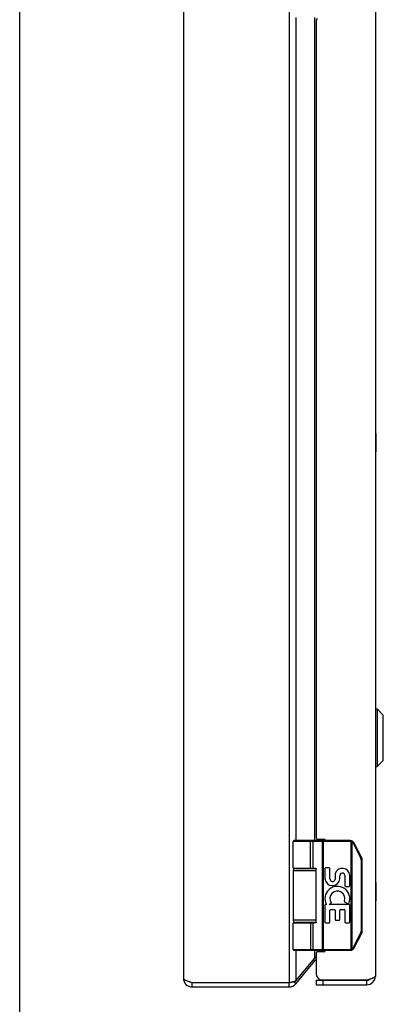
# Model space of a CAD drawing. Header units: inches. Extents: x 0 to 75.6, y 0 to 48.9.
# Tile 2 of 15: x 0 to 5, y 10.3 to 23.8. Entities that reach past the tile are written whole.
import ezdxf

# ---------------------------------------------------------------- set-up
doc = ezdxf.new("R2010")
doc.units = ezdxf.units.IN
doc.header["$LTSCALE"] = 4.155556
doc.header["$MEASUREMENT"] = 0
doc.layers.get('0').update_dxf_attribs({"linetype": 'CONTINUOUS'})
doc.layers.add('02___PRT_ALL_AXES', color=7, linetype='CONTINUOUS')
doc.layers.add('06___PRT_ALL_SURFS', color=7, linetype='CONTINUOUS')

msp = doc.modelspace()

# ---------------------------------------------------------------- linework, layer by layer
at = {"color": 7, "linetype": 'Continuous'}
for p, q in [((0, 0), (0, 48.8889)), ((4.865, 14.3622), (4.8837, 14.3622)), ((4.865, 13.5741), (4.865, 14.3622)), ((4.8837, 14.3622), (4.9668, 14.2791)), ((4.8837, 14.3622), (4.8837, 13.5741)), ((4.9668, 13.6572), (4.9668, 14.2791)), ((4.9689, 13.6622), (4.9689, 14.274)), ((4.8837, 13.5741), (4.9668, 13.6572)), ((4.865, 13.5741), (4.8837, 13.5741)), ((4.5163, 12.5501), (3.7389, 12.5501)), ((4.5163, 12.5631), (3.7519, 12.5631)), ((3.9694, 12.5631), (3.9692, 12.5631)), ((3.9695, 12.5631), (3.9693, 12.5631)), ((3.9696, 12.5631), (3.9694, 12.5631)), ((3.9697, 12.5631), (3.9696, 12.5631)), ((3.9698, 12.5631), (3.9697, 12.5631)), ((3.9699, 12.5631), (3.9698, 12.5631)), ((3.9758, 12.1881), (3.9758, 12.5503)), ((3.9758, 12.1881), (3.9758, 12.5503)), ((4.0118, 12.1881), (4.0118, 12.5501)), ((4.132, 12.5583), (4.132, 12.5587)), ((4.1321, 12.5573), (4.1321, 12.5577)), ((4.1322, 12.5569), (4.1321, 12.5573)), ((4.1322, 12.5566), (4.1322, 12.5569)), ((4.1322, 12.5562), (4.1322, 12.5566)), ((4.1323, 12.5558), (4.1322, 12.5562)), ((4.1323, 12.5554), (4.1323, 12.5558)), ((4.1323, 12.555), (4.1323, 12.5554)), ((4.1323, 12.5546), (4.1323, 12.555)), ((4.1324, 12.5542), (4.1323, 12.5546)), ((4.1324, 12.5538), (4.1324, 12.5542)), ((4.1324, 12.5533), (4.1324, 12.5538)), ((4.1324, 12.5529), (4.1324, 12.5533)), ((4.1324, 12.5525), (4.1324, 12.5529)), ((4.1324, 12.5521), (4.1324, 12.5525)), ((4.1324, 12.5516), (4.1324, 12.5521)), ((4.1324, 12.5512), (4.1324, 12.5516)), ((4.1325, 12.5508), (4.1324, 12.5512)), ((4.1325, 12.5503), (4.1325, 12.5508)), ((4.1325, 12.5503), (4.1325, 11.0759)), ((4.1517, 11.0631), (4.1517, 12.5631)), ((4.5163, 12.5501), (4.5163, 12.5631)), ((4.5282, 12.5487), (4.5313, 12.5613)), ((4.5282, 11.0776), (4.5282, 12.5487)), ((4.5455, 12.5418), (4.5457, 12.5422)), ((4.5455, 11.0844), (4.5455, 12.5418)), ((4.5457, 12.5422), (4.5461, 12.5427)), ((4.5461, 12.5427), (4.5464, 12.5433)), ((4.5464, 12.5433), (4.5468, 12.5438)), ((4.5468, 12.5438), (4.5471, 12.5443)), ((4.5471, 12.5443), (4.5474, 12.5448)), ((4.5474, 12.5448), (4.5476, 12.5452)), ((4.5476, 12.5452), (4.5478, 12.5455)), ((4.5478, 12.5455), (4.548, 12.5459)), ((4.548, 12.5459), (4.5482, 12.5462)), ((4.5482, 12.5462), (4.5484, 12.5465)), ((4.5484, 12.5465), (4.5486, 12.5468)), ((4.5486, 12.5468), (4.5488, 12.5472)), ((4.5488, 12.5472), (4.5489, 12.5475)), ((4.5489, 12.5475), (4.5491, 12.5478)), ((4.5491, 12.5478), (4.5493, 12.5481)), ((4.5493, 12.5481), (4.5494, 12.5484)), ((4.5494, 12.5484), (4.5496, 12.5486)), ((4.5496, 12.5486), (4.5497, 12.5489)), ((4.5497, 12.5489), (4.5499, 12.5492)), ((4.5499, 12.5492), (4.55, 12.5495)), ((4.5623, 12.5228), (4.5629, 12.5231)), ((4.6635, 12.3205), (4.5623, 12.5228)), ((4.5629, 12.5231), (4.5637, 12.5234)), ((4.5637, 12.5234), (4.5644, 12.5238)), ((4.5644, 12.5238), (4.5652, 12.5242)), ((4.5652, 12.5242), (4.5659, 12.5246)), ((4.5659, 12.5246), (4.5666, 12.525)), ((4.5666, 12.525), (4.5672, 12.5253)), ((4.5672, 12.5253), (4.5677, 12.5256)), ((4.5677, 12.5256), (4.5681, 12.5258)), ((4.5681, 12.5258), (4.5686, 12.5261)), ((4.5686, 12.5261), (4.569, 12.5263)), ((4.569, 12.5263), (4.5694, 12.5266)), ((4.5694, 12.5266), (4.5696, 12.5267)), ((4.5696, 12.5267), (4.5699, 12.5269)), ((4.5699, 12.5269), (4.5701, 12.527)), ((4.5701, 12.527), (4.5703, 12.5271)), ((4.5703, 12.5271), (4.5705, 12.5273)), ((4.5705, 12.5273), (4.5707, 12.5274)), ((4.5707, 12.5274), (4.5709, 12.5275)), ((4.6733, 12.3263), (4.5722, 12.5286)), ((4.6635, 12.3205), (4.6639, 12.3207)), ((4.6648, 12.3212), (4.6656, 12.3216)), ((4.6656, 12.3216), (4.6663, 12.322)), ((4.6663, 12.322), (4.667, 12.3223)), ((4.667, 12.3223), (4.6677, 12.3227)), ((4.6677, 12.3227), (4.6683, 12.3231)), ((4.6683, 12.3231), (4.6688, 12.3233)), ((4.6687, 12.2984), (4.6799, 12.2984)), ((4.6687, 11.3279), (4.6687, 12.2984)), ((4.6688, 12.3233), (4.6693, 12.3236)), ((4.6693, 12.3236), (4.6697, 12.3238)), ((4.6697, 12.3238), (4.6701, 12.3241)), ((4.6701, 12.3241), (4.6705, 12.3243)), ((4.6705, 12.3243), (4.6708, 12.3245)), ((4.6708, 12.3245), (4.671, 12.3246)), ((4.671, 12.3246), (4.6712, 12.3247)), ((4.6712, 12.3247), (4.6714, 12.3249)), ((4.6714, 12.3249), (4.6716, 12.325)), ((4.6716, 12.325), (4.6718, 12.3251)), ((4.6718, 12.3251), (4.672, 12.3252)), ((4.6799, 11.3279), (4.6799, 12.2984)), ((3.7389, 12.1531), (4.0498, 12.1531)), ((3.7689, 12.1831), (4.0476, 12.1831)), ((4.0498, 11.4481), (4.0498, 12.1781)), ((4.0498, 11.4731), (3.7389, 11.4731)), ((4.0476, 11.4431), (3.7689, 11.4431)), ((3.7389, 11.4381), (4.0299, 11.4381)), ((4.0118, 11.0761), (4.0118, 11.4381)), ((4.5623, 11.1035), (4.6635, 11.3057)), ((4.6635, 11.3057), (4.6644, 11.3052)), ((4.6644, 11.3052), (4.6652, 11.3049)), ((4.6652, 11.3049), (4.6659, 11.3045)), ((4.6687, 11.3279), (4.6799, 11.3279)), ((4.5722, 11.0977), (4.6733, 11.2999)), ((4.6659, 11.3045), (4.6666, 11.3041)), ((4.6666, 11.3041), (4.6673, 11.3037)), ((4.6673, 11.3037), (4.6678, 11.3034)), ((4.6678, 11.3034), (4.6683, 11.3032)), ((4.6683, 11.3032), (4.6688, 11.3029)), ((4.6688, 11.3029), (4.6693, 11.3027)), ((4.6693, 11.3027), (4.6697, 11.3024)), ((4.6697, 11.3024), (4.6701, 11.3022)), ((4.6701, 11.3022), (4.6705, 11.3019)), ((4.6705, 11.3019), (4.6708, 11.3018)), ((4.6708, 11.3018), (4.671, 11.3016)), ((4.671, 11.3016), (4.6712, 11.3015)), ((4.6712, 11.3015), (4.6714, 11.3014)), ((4.6714, 11.3014), (4.6716, 11.3012)), ((4.6716, 11.3012), (4.6718, 11.3011)), ((3.7389, 11.0761), (4.5163, 11.0761)), ((3.7519, 11.0631), (4.5163, 11.0631)), ((3.9694, 11.0631), (3.9692, 11.0631)), ((3.9695, 11.0631), (3.9693, 11.0631)), ((3.9696, 11.0631), (3.9694, 11.0631)), ((3.9697, 11.0632), (3.9696, 11.0631)), ((3.9698, 11.0632), (3.9697, 11.0632)), ((3.9699, 11.0632), (3.9698, 11.0632)), ((3.97, 11.0632), (3.9699, 11.0632)), ((4.1321, 11.0686), (4.132, 11.0682)), ((4.132, 11.0682), (4.132, 11.0679)), ((4.1322, 11.0693), (4.1321, 11.0689)), ((4.1321, 11.0689), (4.1321, 11.0686)), ((4.1323, 11.0705), (4.1322, 11.0701)), ((4.1322, 11.0701), (4.1322, 11.0697)), ((4.1322, 11.0697), (4.1322, 11.0693)), ((4.1324, 11.0721), (4.1323, 11.0717)), ((4.1323, 11.0717), (4.1323, 11.0712)), ((4.1323, 11.0712), (4.1323, 11.0708)), ((4.1323, 11.0708), (4.1323, 11.0705)), ((4.1325, 11.0755), (4.1324, 11.075)), ((4.1324, 11.075), (4.1324, 11.0746)), ((4.1324, 11.0746), (4.1324, 11.0742)), ((4.1324, 11.0742), (4.1324, 11.0737)), ((4.1324, 11.0737), (4.1324, 11.0733)), ((4.1324, 11.0733), (4.1324, 11.0729)), ((4.1324, 11.0729), (4.1324, 11.0725)), ((4.1324, 11.0725), (4.1324, 11.0721)), ((4.1325, 11.0759), (4.1325, 11.0755)), ((4.5163, 11.0761), (4.5163, 11.0631)), ((4.5282, 11.0776), (4.5313, 11.065)), ((4.5455, 11.0844), (4.5459, 11.0839)), ((4.5459, 11.0839), (4.5462, 11.0833)), ((4.5462, 11.0833), (4.5466, 11.0828)), ((4.5466, 11.0828), (4.5469, 11.0823)), ((4.5469, 11.0823), (4.5472, 11.0818)), ((4.5472, 11.0818), (4.5475, 11.0812)), ((4.5475, 11.0812), (4.5477, 11.0809)), ((4.5477, 11.0809), (4.5479, 11.0806)), ((4.5479, 11.0806), (4.5481, 11.0802)), ((4.5481, 11.0802), (4.5483, 11.0799)), ((4.5483, 11.0799), (4.5485, 11.0796)), ((4.5485, 11.0796), (4.5487, 11.0792)), ((4.5487, 11.0792), (4.5489, 11.0789)), ((4.5489, 11.0789), (4.549, 11.0786)), ((4.549, 11.0786), (4.5492, 11.0783)), ((4.5492, 11.0783), (4.5493, 11.078)), ((4.5493, 11.078), (4.5495, 11.0777)), ((4.5495, 11.0777), (4.5496, 11.0775)), ((4.5496, 11.0775), (4.5498, 11.0772)), ((4.5623, 11.1035), (4.5633, 11.103)), ((4.5633, 11.103), (4.5641, 11.1026)), ((4.5641, 11.1026), (4.5648, 11.1022)), ((4.5648, 11.1022), (4.5655, 11.1018)), ((4.5655, 11.1018), (4.5662, 11.1015)), ((4.5662, 11.1015), (4.5669, 11.1011)), ((4.5669, 11.1011), (4.5674, 11.1008)), ((4.5674, 11.1008), (4.5678, 11.1006)), ((4.5678, 11.1006), (4.5683, 11.1003)), ((4.5683, 11.1003), (4.5687, 11.1001)), ((4.5692, 11.0998), (4.5695, 11.0996)), ((4.5695, 11.0996), (4.5697, 11.0995)), ((4.5697, 11.0995), (4.57, 11.0993)), ((4.57, 11.0993), (4.5702, 11.0992)), ((4.5702, 11.0992), (4.5704, 11.0991)), ((4.5704, 11.0991), (4.5706, 11.0989)), ((4.0353, 10.9193), (4.0163, 10.9353)), ((3.7723, 10.606), (3.7374, 10.6353)), ((4.0519, 10.6531), (4.7419, 10.6531)), ((4.0519, 10.6531), (4.0519, 10.5931)), ((4.1419, 10.6531), (4.1419, 10.5931)), ((4.7419, 10.5931), (4.7419, 10.6531)), ((2.3564, 10.5631), (2.3564, 10.6231)), ((3.6804, 10.5631), (3.6804, 10.6231))]:
    msp.add_line(p, q, dxfattribs=at)
at = {"color": 3, "linetype": 'Continuous'}
for p, q in [((3.6804, 38.5031), (3.6804, 10.6231)), ((2.2364, 38.4431), (2.2364, 10.6831)), ((4.8619, 38.4131), (4.8619, 10.7131)), ((3.7723, 23.8131), (3.7723, 12.5631)), ((4.0353, 12.5631), (4.0353, 23.8131)), ((4.0519, 23.7731), (4.0519, 12.6031)), ((4.0719, 12.5831), (4.1569, 12.5831)), ((4.0812, 12.5631), (4.0812, 12.5831)), ((3.7723, 12.1881), (3.7723, 12.1831)), ((4.0353, 12.1831), (4.0353, 12.1879)), ((3.7723, 11.4431), (3.7723, 11.4381)), ((4.0353, 11.4384), (4.0353, 11.4431)), ((3.7723, 11.0631), (3.7723, 10.6446)), ((4.0353, 10.9579), (4.0353, 11.0631)), ((4.1569, 11.0431), (4.0719, 11.0431)), ((4.0812, 11.0431), (4.0812, 11.0631)), ((3.7723, 10.6446), (4.0353, 10.9579)), ((3.7723, 10.606), (4.0353, 10.9193)), ((4.0519, 11.0231), (4.0519, 10.7431)), ((4.1123, 10.6581), (4.7576, 10.6581)), ((2.3564, 10.6231), (3.6804, 10.6231)), ((2.3564, 10.5631), (3.6804, 10.5631)), ((3.6804, 10.6231), (3.6953, 10.6262)), ((3.6953, 10.6262), (3.7027, 10.6277)), ((4.0519, 10.5931), (4.7419, 10.5931))]:
    msp.add_line(p, q, dxfattribs=at)
at = {"color": 7, "linetype": 'Continuous'}
for points in [[(3.9758, 12.5503), (3.9758, 12.5506), (3.9758, 12.5508), (3.9758, 12.551), (3.9758, 12.5512), (3.9758, 12.5514), (3.9758, 12.5516), (3.9758, 12.5519), (3.9757, 12.5521), (3.9757, 12.5523), (3.9757, 12.5525), (3.9757, 12.5527), (3.9757, 12.5529), (3.9756, 12.5531), (3.9756, 12.5533), (3.9756, 12.5536), (3.9755, 12.5538), (3.9755, 12.554), (3.9755, 12.5542), (3.9755, 12.5544), (3.9754, 12.5546), (3.9754, 12.5548), (3.9753, 12.555), (3.9753, 12.5552), (3.9752, 12.5554), (3.9752, 12.5556), (3.9752, 12.5558), (3.9751, 12.556), (3.9751, 12.5562), (3.975, 12.5564), (3.975, 12.5566), (3.9749, 12.5567), (3.9748, 12.5569), (3.9748, 12.5571), (3.9747, 12.5573), (3.9747, 12.5575), (3.9746, 12.5577), (3.9745, 12.5578), (3.9745, 12.558), (3.9744, 12.5582), (3.9743, 12.5583), (3.9743, 12.5585), (3.9742, 12.5587), (3.9741, 12.5588), (3.974, 12.559), (3.974, 12.5592), (3.9739, 12.5593), (3.9738, 12.5595), (3.9737, 12.5596), (3.9737, 12.5598), (3.9736, 12.5599), (3.9735, 12.5601), (3.9734, 12.5602), (3.9733, 12.5603), (3.9732, 12.5605), (3.9731, 12.5606), (3.9731, 12.5607), (3.973, 12.5608), (3.9729, 12.561), (3.9728, 12.5611), (3.9727, 12.5612), (3.9726, 12.5613), (3.9725, 12.5614), (3.9724, 12.5615), (3.9723, 12.5616), (3.9722, 12.5617), (3.9721, 12.5618), (3.972, 12.5619), (3.9719, 12.562), (3.9718, 12.5621), (3.9717, 12.5622), (3.9716, 12.5623), (3.9715, 12.5623), (3.9714, 12.5624), (3.9713, 12.5625), (3.9712, 12.5625), (3.9711, 12.5626), (3.971, 12.5627), (3.9709, 12.5627), (3.9708, 12.5628), (3.9707, 12.5628), (3.9706, 12.5629), (3.9705, 12.5629), (3.9704, 12.5629), (3.9702, 12.563), (3.9701, 12.563), (3.97, 12.563), (3.9699, 12.5631)], [(3.9758, 12.5503), (3.9758, 12.5506), (3.9758, 12.5508), (3.9758, 12.551), (3.9758, 12.5512), (3.9757, 12.5514), (3.9757, 12.5516), (3.9757, 12.5519), (3.9757, 12.5521), (3.9757, 12.5523), (3.9757, 12.5525), (3.9756, 12.5527), (3.9756, 12.5529), (3.9756, 12.5531), (3.9756, 12.5533), (3.9755, 12.5536), (3.9755, 12.5538), (3.9755, 12.554), (3.9755, 12.5542), (3.9754, 12.5544), (3.9754, 12.5546), (3.9753, 12.5548), (3.9753, 12.555), (3.9753, 12.5552), (3.9752, 12.5554), (3.9752, 12.5556), (3.9751, 12.5558), (3.9751, 12.556), (3.975, 12.5562), (3.975, 12.5564), (3.9749, 12.5566), (3.9749, 12.5567), (3.9748, 12.5569), (3.9748, 12.5571), (3.9747, 12.5573), (3.9746, 12.5575), (3.9746, 12.5577), (3.9745, 12.5578), (3.9744, 12.558), (3.9744, 12.5582), (3.9743, 12.5583), (3.9742, 12.5585), (3.9742, 12.5587), (3.9741, 12.5588), (3.974, 12.559), (3.9739, 12.5592), (3.9739, 12.5593), (3.9738, 12.5595), (3.9737, 12.5596), (3.9736, 12.5598), (3.9735, 12.5599), (3.9735, 12.5601), (3.9734, 12.5602), (3.9733, 12.5603), (3.9732, 12.5605), (3.9731, 12.5606), (3.973, 12.5607), (3.9729, 12.5608), (3.9728, 12.561), (3.9728, 12.5611), (3.9727, 12.5612), (3.9726, 12.5613), (3.9725, 12.5614), (3.9724, 12.5615), (3.9723, 12.5616), (3.9722, 12.5617), (3.9721, 12.5618), (3.972, 12.5619), (3.9719, 12.562), (3.9718, 12.5621), (3.9717, 12.5622), (3.9716, 12.5623), (3.9715, 12.5623), (3.9714, 12.5624), (3.9713, 12.5625), (3.9712, 12.5625), (3.9711, 12.5626), (3.971, 12.5627), (3.9709, 12.5627), (3.9707, 12.5628), (3.9706, 12.5628), (3.9705, 12.5629), (3.9704, 12.5629), (3.9703, 12.5629), (3.9702, 12.563), (3.9701, 12.563), (3.97, 12.563)], [(4.0118, 12.5501), (4.0118, 12.5503), (4.0118, 12.5506), (4.0118, 12.5508), (4.0118, 12.551), (4.0117, 12.5512), (4.0117, 12.5514), (4.0117, 12.5516), (4.0117, 12.5519), (4.0117, 12.5521), (4.0116, 12.5523), (4.0116, 12.5525), (4.0116, 12.5527), (4.0115, 12.5529), (4.0115, 12.5531), (4.0115, 12.5533), (4.0114, 12.5536), (4.0114, 12.5538), (4.0113, 12.554), (4.0113, 12.5542), (4.0112, 12.5544), (4.0112, 12.5546), (4.0111, 12.5548), (4.0111, 12.555), (4.011, 12.5552), (4.0109, 12.5554), (4.0109, 12.5556), (4.0108, 12.5558), (4.0107, 12.556), (4.0106, 12.5562), (4.0106, 12.5564), (4.0105, 12.5566), (4.0104, 12.5567), (4.0103, 12.5569), (4.0102, 12.5571), (4.0101, 12.5573), (4.01, 12.5575), (4.01, 12.5577), (4.0099, 12.5578), (4.0098, 12.558), (4.0097, 12.5582), (4.0096, 12.5583), (4.0094, 12.5585), (4.0093, 12.5587), (4.0092, 12.5588), (4.0091, 12.559), (4.009, 12.5592), (4.0089, 12.5593), (4.0088, 12.5595), (4.0087, 12.5596), (4.0085, 12.5598), (4.0084, 12.5599), (4.0083, 12.5601), (4.0082, 12.5602), (4.008, 12.5603), (4.0079, 12.5605), (4.0078, 12.5606), (4.0076, 12.5607), (4.0075, 12.5608), (4.0074, 12.561), (4.0072, 12.5611), (4.0071, 12.5612), (4.0069, 12.5613), (4.0068, 12.5614), (4.0067, 12.5615), (4.0065, 12.5616), (4.0064, 12.5617), (4.0062, 12.5618), (4.0061, 12.5619), (4.0059, 12.562), (4.0058, 12.5621), (4.0056, 12.5622), (4.0055, 12.5623), (4.0053, 12.5623), (4.0052, 12.5624), (4.005, 12.5625), (4.0048, 12.5625), (4.0047, 12.5626), (4.0045, 12.5627), (4.0044, 12.5627), (4.0042, 12.5628), (4.0041, 12.5628), (4.0039, 12.5629), (4.0037, 12.5629), (4.0036, 12.5629), (4.0034, 12.563), (4.0032, 12.563), (4.0031, 12.563), (4.0029, 12.5631), (4.0028, 12.5631), (4.0026, 12.5631), (4.0024, 12.5631), (4.0023, 12.5631), (4.0021, 12.5631), (4.0019, 12.5631)], [(4.132, 12.5587), (4.1319, 12.5588), (4.1319, 12.559), (4.1319, 12.5592), (4.1319, 12.5593), (4.1318, 12.5595), (4.1318, 12.5596), (4.1318, 12.5598), (4.1318, 12.5599), (4.1317, 12.5601), (4.1317, 12.5602), (4.1317, 12.5603), (4.1317, 12.5605), (4.1316, 12.5606), (4.1316, 12.5607), (4.1316, 12.5608), (4.1316, 12.561), (4.1315, 12.5611), (4.1315, 12.5612), (4.1315, 12.5613), (4.1314, 12.5614), (4.1314, 12.5615), (4.1314, 12.5616), (4.1314, 12.5617), (4.1313, 12.5618), (4.1313, 12.5619), (4.1313, 12.562), (4.1312, 12.5621), (4.1312, 12.5622), (4.1312, 12.5623), (4.1311, 12.5623), (4.1311, 12.5624), (4.1311, 12.5625), (4.131, 12.5625), (4.131, 12.5626), (4.131, 12.5627), (4.131, 12.5627), (4.1309, 12.5628), (4.1309, 12.5628), (4.1309, 12.5629), (4.1308, 12.5629), (4.1308, 12.5629), (4.1308, 12.563), (4.1307, 12.563), (4.1307, 12.563), (4.1307, 12.5631), (4.1306, 12.5631), (4.1306, 12.5631), (4.1306, 12.5631), (4.1305, 12.5631), (4.1305, 12.5631), (4.1305, 12.5631)], [(4.1321, 12.5577), (4.1321, 12.5578), (4.132, 12.558), (4.132, 12.5583)], [(4.5455, 12.5418), (4.545, 12.5421), (4.5445, 12.5424), (4.544, 12.5427), (4.5435, 12.543), (4.543, 12.5433), (4.5424, 12.5435), (4.5419, 12.5438), (4.5414, 12.544), (4.5409, 12.5443), (4.5403, 12.5446), (4.5398, 12.5448), (4.5393, 12.545), (4.5387, 12.5453), (4.5382, 12.5455), (4.5377, 12.5457), (4.5371, 12.5459), (4.5366, 12.5461), (4.536, 12.5464), (4.5355, 12.5466), (4.5349, 12.5467), (4.5344, 12.5469), (4.5338, 12.5471), (4.5333, 12.5473), (4.5327, 12.5475), (4.5322, 12.5476), (4.5316, 12.5478), (4.531, 12.548), (4.5305, 12.5481), (4.5299, 12.5483), (4.5293, 12.5484), (4.5288, 12.5485), (4.5282, 12.5487)], [(4.5623, 12.5228), (4.5621, 12.5232), (4.5619, 12.5237), (4.5616, 12.5242), (4.5613, 12.5247), (4.5611, 12.5251), (4.5608, 12.5256), (4.5605, 12.526), (4.5603, 12.5265), (4.56, 12.527), (4.5597, 12.5274), (4.5594, 12.5279), (4.5591, 12.5283), (4.5588, 12.5287), (4.5585, 12.5292), (4.5582, 12.5296), (4.5579, 12.53), (4.5576, 12.5305), (4.5572, 12.5309), (4.5569, 12.5313), (4.5566, 12.5317), (4.5562, 12.5322), (4.5559, 12.5326), (4.5555, 12.533), (4.5552, 12.5334), (4.5548, 12.5338), (4.5545, 12.5342), (4.5541, 12.5346), (4.5537, 12.535), (4.5534, 12.5353), (4.553, 12.5357), (4.5526, 12.5361), (4.5522, 12.5365), (4.5518, 12.5368), (4.5514, 12.5372), (4.551, 12.5376), (4.5506, 12.5379), (4.5502, 12.5383), (4.5498, 12.5386), (4.5494, 12.539), (4.549, 12.5393), (4.5486, 12.5396), (4.5481, 12.5399), (4.5477, 12.5403), (4.5473, 12.5406), (4.5468, 12.5409), (4.5464, 12.5412), (4.546, 12.5415), (4.5455, 12.5418)], [(4.55, 12.5495), (4.55, 12.5496), (4.5501, 12.5497), (4.5502, 12.5498), (4.5502, 12.5499), (4.5503, 12.5501), (4.5503, 12.5502), (4.5504, 12.5503), (4.5504, 12.5504), (4.5505, 12.5505), (4.5505, 12.5506), (4.5506, 12.5507), (4.5506, 12.5508), (4.5506, 12.5509), (4.5507, 12.551), (4.5507, 12.5511), (4.5508, 12.5512), (4.5508, 12.5513), (4.5508, 12.5514), (4.5508, 12.5515), (4.5509, 12.5515), (4.5509, 12.5516), (4.5509, 12.5517), (4.5509, 12.5518), (4.551, 12.5518), (4.551, 12.5519), (4.551, 12.552), (4.551, 12.552), (4.551, 12.5521), (4.551, 12.5522), (4.551, 12.5522), (4.551, 12.5523), (4.551, 12.5523), (4.551, 12.5524), (4.551, 12.5524), (4.551, 12.5524), (4.551, 12.5525), (4.551, 12.5525), (4.551, 12.5525), (4.551, 12.5526), (4.551, 12.5526), (4.551, 12.5526), (4.5509, 12.5526), (4.5509, 12.5526)], [(4.5709, 12.5275), (4.571, 12.5276), (4.5711, 12.5276), (4.5712, 12.5277), (4.5712, 12.5277), (4.5713, 12.5278), (4.5714, 12.5278), (4.5715, 12.5279), (4.5715, 12.5279), (4.5716, 12.528), (4.5716, 12.528), (4.5717, 12.5281), (4.5718, 12.5281), (4.5718, 12.5281), (4.5719, 12.5282), (4.5719, 12.5282), (4.5719, 12.5282), (4.572, 12.5283), (4.572, 12.5283), (4.572, 12.5283), (4.5721, 12.5284), (4.5721, 12.5284), (4.5721, 12.5284), (4.5721, 12.5284), (4.5722, 12.5285), (4.5722, 12.5285), (4.5722, 12.5285), (4.5722, 12.5285), (4.5722, 12.5285), (4.5722, 12.5286), (4.5722, 12.5286)], [(4.6687, 12.2984), (4.6687, 12.2989), (4.6687, 12.2995), (4.6687, 12.3), (4.6687, 12.3006), (4.6686, 12.3011), (4.6686, 12.3016), (4.6686, 12.3022), (4.6685, 12.3027), (4.6685, 12.3033), (4.6684, 12.3038), (4.6683, 12.3044), (4.6683, 12.3049), (4.6682, 12.3054), (4.6681, 12.306), (4.668, 12.3065), (4.6679, 12.3071), (4.6678, 12.3076), (4.6677, 12.3081), (4.6676, 12.3087), (4.6675, 12.3092), (4.6674, 12.3097), (4.6672, 12.3103), (4.6671, 12.3108), (4.667, 12.3113), (4.6668, 12.3119), (4.6667, 12.3124), (4.6665, 12.3129), (4.6664, 12.3134), (4.6662, 12.3139), (4.666, 12.3145), (4.6658, 12.315), (4.6656, 12.3155), (4.6655, 12.316), (4.6653, 12.3165), (4.6651, 12.317), (4.6648, 12.3175), (4.6646, 12.318), (4.6644, 12.3185), (4.6642, 12.319), (4.664, 12.3195), (4.6637, 12.32), (4.6635, 12.3205)], [(4.6639, 12.3207), (4.6641, 12.3208), (4.6648, 12.3212)], [(4.672, 12.3252), (4.6721, 12.3253), (4.6722, 12.3254), (4.6723, 12.3254), (4.6724, 12.3255), (4.6724, 12.3255), (4.6725, 12.3256), (4.6726, 12.3256), (4.6726, 12.3257), (4.6727, 12.3257), (4.6728, 12.3258), (4.6728, 12.3258), (4.6729, 12.3258), (4.6729, 12.3259), (4.673, 12.3259), (4.673, 12.326), (4.6731, 12.326), (4.6731, 12.326), (4.6731, 12.3261), (4.6732, 12.3261), (4.6732, 12.3261), (4.6732, 12.3261), (4.6732, 12.3262), (4.6733, 12.3262), (4.6733, 12.3262), (4.6733, 12.3262), (4.6733, 12.3263), (4.6733, 12.3263), (4.6733, 12.3263), (4.6733, 12.3263), (4.6733, 12.3263)], [(3.7389, 12.1881), (4.0299, 12.1881), (4.0306, 12.1881), (4.0313, 12.1881), (4.0319, 12.1881), (4.0326, 12.188), (4.0332, 12.188), (4.0338, 12.188), (4.0344, 12.1879), (4.035, 12.1879), (4.0356, 12.1878), (4.0361, 12.1878), (4.0366, 12.1877), (4.0371, 12.1876), (4.0376, 12.1875), (4.038, 12.1875), (4.0385, 12.1874), (4.0389, 12.1873), (4.0393, 12.1872), (4.0397, 12.1871), (4.0401, 12.187), (4.0405, 12.1869), (4.0408, 12.1868), (4.0412, 12.1867), (4.0415, 12.1866), (4.0418, 12.1865), (4.0421, 12.1864), (4.0424, 12.1863), (4.0427, 12.1862), (4.043, 12.1861), (4.0433, 12.186), (4.0435, 12.1859), (4.0438, 12.1857), (4.044, 12.1856), (4.0443, 12.1855), (4.0445, 12.1854), (4.0447, 12.1853), (4.0449, 12.1851), (4.0452, 12.185), (4.0454, 12.1849), (4.0456, 12.1848), (4.0457, 12.1847), (4.0459, 12.1845), (4.0461, 12.1844), (4.0463, 12.1843), (4.0464, 12.1842), (4.0466, 12.184), (4.0467, 12.1839), (4.0469, 12.1838), (4.047, 12.1837), (4.0472, 12.1835), (4.0473, 12.1834), (4.0474, 12.1833), (4.0476, 12.1832), (4.0477, 12.1831), (4.0478, 12.1829), (4.0479, 12.1828), (4.048, 12.1827), (4.0481, 12.1826), (4.0482, 12.1825), (4.0483, 12.1823), (4.0484, 12.1822), (4.0485, 12.1821), (4.0486, 12.182), (4.0486, 12.1819), (4.0487, 12.1818), (4.0488, 12.1816), (4.0489, 12.1815), (4.0489, 12.1814), (4.049, 12.1813), (4.0491, 12.1812), (4.0491, 12.1811), (4.0492, 12.181), (4.0492, 12.1808), (4.0493, 12.1807), (4.0493, 12.1806), (4.0494, 12.1805), (4.0494, 12.1804), (4.0495, 12.1803), (4.0495, 12.1802), (4.0495, 12.1801), (4.0496, 12.1799), (4.0496, 12.1798), (4.0496, 12.1797), (4.0497, 12.1796), (4.0497, 12.1795), (4.0497, 12.1794), (4.0497, 12.1793), (4.0498, 12.1792), (4.0498, 12.1791), (4.0498, 12.179), (4.0498, 12.1789), (4.0498, 12.1788), (4.0498, 12.1787), (4.0498, 12.1785), (4.0498, 12.1784), (4.0498, 12.1783), (4.0498, 12.1782), (4.0498, 12.1781)], [(4.0498, 11.4481), (4.0498, 11.448), (4.0498, 11.4479), (4.0498, 11.4478), (4.0498, 11.4477), (4.0498, 11.4476), (4.0498, 11.4475), (4.0498, 11.4474), (4.0498, 11.4473), (4.0498, 11.4472), (4.0498, 11.4471), (4.0497, 11.4469), (4.0497, 11.4468), (4.0497, 11.4467), (4.0497, 11.4466), (4.0496, 11.4465), (4.0496, 11.4464), (4.0496, 11.4463), (4.0495, 11.4462), (4.0495, 11.4461), (4.0495, 11.446), (4.0494, 11.4459), (4.0494, 11.4457), (4.0493, 11.4456), (4.0493, 11.4455), (4.0492, 11.4454), (4.0492, 11.4453), (4.0491, 11.4452), (4.0491, 11.4451), (4.049, 11.445), (4.0489, 11.4448), (4.0489, 11.4447), (4.0488, 11.4446), (4.0487, 11.4445), (4.0486, 11.4444), (4.0486, 11.4443), (4.0485, 11.4441), (4.0484, 11.444), (4.0483, 11.4439), (4.0482, 11.4438), (4.0481, 11.4437), (4.048, 11.4435), (4.0479, 11.4434), (4.0478, 11.4433), (4.0477, 11.4432), (4.0476, 11.4431), (4.0474, 11.4429), (4.0473, 11.4428), (4.0472, 11.4427), (4.047, 11.4426), (4.0469, 11.4425), (4.0467, 11.4423), (4.0466, 11.4422), (4.0464, 11.4421), (4.0463, 11.442), (4.0461, 11.4418), (4.0459, 11.4417), (4.0457, 11.4416), (4.0456, 11.4415), (4.0454, 11.4413), (4.0452, 11.4412), (4.0449, 11.4411), (4.0447, 11.441), (4.0445, 11.4409), (4.0443, 11.4407), (4.044, 11.4406), (4.0438, 11.4405), (4.0435, 11.4404), (4.0433, 11.4403), (4.043, 11.4402), (4.0427, 11.4401), (4.0424, 11.4399), (4.0421, 11.4398), (4.0418, 11.4397), (4.0415, 11.4396), (4.0412, 11.4395), (4.0408, 11.4394), (4.0405, 11.4393), (4.0401, 11.4392), (4.0397, 11.4391), (4.0393, 11.439), (4.0389, 11.4389), (4.0385, 11.4389), (4.038, 11.4388), (4.0376, 11.4387), (4.0371, 11.4386), (4.0366, 11.4386), (4.0361, 11.4385), (4.0356, 11.4384), (4.035, 11.4384), (4.0344, 11.4383), (4.0338, 11.4383), (4.0332, 11.4382), (4.0326, 11.4382), (4.0319, 11.4382), (4.0313, 11.4381), (4.0306, 11.4381), (4.0299, 11.4381)], [(3.9758, 11.4381), (3.9758, 11.0759), (3.9758, 11.0757), (3.9758, 11.0755), (3.9758, 11.0753), (3.9758, 11.075), (3.9757, 11.0748), (3.9757, 11.0746), (3.9757, 11.0744), (3.9757, 11.0742), (3.9757, 11.074), (3.9757, 11.0737), (3.9756, 11.0735), (3.9756, 11.0733), (3.9756, 11.0731), (3.9756, 11.0729), (3.9755, 11.0727), (3.9755, 11.0725), (3.9755, 11.0723), (3.9755, 11.0721), (3.9754, 11.0719), (3.9754, 11.0717), (3.9753, 11.0715), (3.9753, 11.0712), (3.9753, 11.071), (3.9752, 11.0708), (3.9752, 11.0707), (3.9751, 11.0705), (3.9751, 11.0703), (3.975, 11.0701), (3.975, 11.0699), (3.9749, 11.0697), (3.9749, 11.0695), (3.9748, 11.0693), (3.9748, 11.0691), (3.9747, 11.0689), (3.9746, 11.0688), (3.9746, 11.0686), (3.9745, 11.0684), (3.9744, 11.0682), (3.9744, 11.0681), (3.9743, 11.0679), (3.9742, 11.0677), (3.9742, 11.0676), (3.9741, 11.0674), (3.974, 11.0672), (3.9739, 11.0671), (3.9739, 11.0669), (3.9738, 11.0668), (3.9737, 11.0666), (3.9736, 11.0665), (3.9735, 11.0663), (3.9735, 11.0662), (3.9734, 11.0661), (3.9733, 11.0659), (3.9732, 11.0658), (3.9731, 11.0657), (3.973, 11.0655), (3.9729, 11.0654), (3.9728, 11.0653), (3.9728, 11.0652), (3.9727, 11.065), (3.9726, 11.0649), (3.9725, 11.0648), (3.9724, 11.0647), (3.9723, 11.0646), (3.9722, 11.0645), (3.9721, 11.0644), (3.972, 11.0643), (3.9719, 11.0642), (3.9718, 11.0642), (3.9717, 11.0641), (3.9716, 11.064), (3.9715, 11.0639), (3.9714, 11.0638), (3.9713, 11.0638), (3.9712, 11.0637), (3.9711, 11.0636), (3.971, 11.0636), (3.9709, 11.0635), (3.9707, 11.0635), (3.9706, 11.0634), (3.9705, 11.0634), (3.9704, 11.0633), (3.9703, 11.0633), (3.9702, 11.0633), (3.9701, 11.0632), (3.97, 11.0632)], [(3.9758, 11.4381), (3.9758, 11.0759), (3.9758, 11.0757), (3.9758, 11.0755), (3.9758, 11.0753), (3.9758, 11.075), (3.9758, 11.0748), (3.9758, 11.0746), (3.9758, 11.0744), (3.9757, 11.0742), (3.9757, 11.074), (3.9757, 11.0737), (3.9757, 11.0735), (3.9757, 11.0733), (3.9756, 11.0731), (3.9756, 11.0729), (3.9756, 11.0727), (3.9755, 11.0725), (3.9755, 11.0723), (3.9755, 11.0721), (3.9755, 11.0719), (3.9754, 11.0717), (3.9754, 11.0715), (3.9753, 11.0712), (3.9753, 11.071), (3.9752, 11.0708), (3.9752, 11.0707), (3.9752, 11.0705), (3.9751, 11.0703), (3.9751, 11.0701), (3.975, 11.0699), (3.975, 11.0697), (3.9749, 11.0695), (3.9748, 11.0693), (3.9748, 11.0691), (3.9747, 11.0689), (3.9747, 11.0688), (3.9746, 11.0686), (3.9745, 11.0684), (3.9745, 11.0682), (3.9744, 11.0681), (3.9743, 11.0679), (3.9743, 11.0677), (3.9742, 11.0676), (3.9741, 11.0674), (3.974, 11.0672), (3.974, 11.0671), (3.9739, 11.0669), (3.9738, 11.0668), (3.9737, 11.0666), (3.9737, 11.0665), (3.9736, 11.0663), (3.9735, 11.0662), (3.9734, 11.0661), (3.9733, 11.0659), (3.9732, 11.0658), (3.9731, 11.0657), (3.9731, 11.0655), (3.973, 11.0654), (3.9729, 11.0653), (3.9728, 11.0652), (3.9727, 11.065), (3.9726, 11.0649), (3.9725, 11.0648), (3.9724, 11.0647), (3.9723, 11.0646), (3.9722, 11.0645), (3.9721, 11.0644), (3.972, 11.0643), (3.9719, 11.0642), (3.9718, 11.0642), (3.9717, 11.0641), (3.9716, 11.064), (3.9715, 11.0639), (3.9714, 11.0638), (3.9713, 11.0638), (3.9712, 11.0637), (3.9711, 11.0636), (3.971, 11.0636), (3.9709, 11.0635), (3.9708, 11.0635), (3.9707, 11.0634), (3.9706, 11.0634), (3.9705, 11.0633), (3.9704, 11.0633), (3.9702, 11.0633), (3.9701, 11.0632), (3.97, 11.0632)], [(4.6635, 11.3057), (4.6637, 11.3062), (4.664, 11.3067), (4.6642, 11.3072), (4.6644, 11.3077), (4.6646, 11.3082), (4.6648, 11.3087), (4.6651, 11.3092), (4.6653, 11.3097), (4.6655, 11.3102), (4.6656, 11.3108), (4.6658, 11.3113), (4.666, 11.3118), (4.6662, 11.3123), (4.6664, 11.3128), (4.6665, 11.3133), (4.6667, 11.3139), (4.6668, 11.3144), (4.667, 11.3149), (4.6671, 11.3154), (4.6672, 11.316), (4.6674, 11.3165), (4.6675, 11.317), (4.6676, 11.3176), (4.6677, 11.3181), (4.6678, 11.3186), (4.6679, 11.3192), (4.668, 11.3197), (4.6681, 11.3203), (4.6682, 11.3208), (4.6683, 11.3213), (4.6683, 11.3219), (4.6684, 11.3224), (4.6685, 11.323), (4.6685, 11.3235), (4.6686, 11.3241), (4.6686, 11.3246), (4.6686, 11.3251), (4.6687, 11.3257), (4.6687, 11.3262), (4.6687, 11.3268), (4.6687, 11.3273), (4.6687, 11.3279)], [(4.6718, 11.3011), (4.672, 11.301), (4.6721, 11.3009), (4.6722, 11.3009), (4.6723, 11.3008), (4.6724, 11.3008), (4.6724, 11.3007), (4.6725, 11.3007), (4.6726, 11.3006), (4.6726, 11.3006), (4.6727, 11.3005), (4.6728, 11.3005), (4.6728, 11.3004), (4.6729, 11.3004), (4.6729, 11.3004), (4.673, 11.3003), (4.673, 11.3003), (4.6731, 11.3003), (4.6731, 11.3002), (4.6731, 11.3002), (4.6732, 11.3002), (4.6732, 11.3001), (4.6732, 11.3001), (4.6732, 11.3001), (4.6733, 11.3001), (4.6733, 11.3), (4.6733, 11.3), (4.6733, 11.3), (4.6733, 11.3), (4.6733, 11.3), (4.6733, 11.2999), (4.6733, 11.2999)], [(4.0118, 11.0761), (4.0118, 11.0759), (4.0118, 11.0757), (4.0118, 11.0755), (4.0118, 11.0753), (4.0117, 11.075), (4.0117, 11.0748), (4.0117, 11.0746), (4.0117, 11.0744), (4.0117, 11.0742), (4.0116, 11.074), (4.0116, 11.0737), (4.0116, 11.0735), (4.0115, 11.0733), (4.0115, 11.0731), (4.0115, 11.0729), (4.0114, 11.0727), (4.0114, 11.0725), (4.0113, 11.0723), (4.0113, 11.0721), (4.0112, 11.0719), (4.0112, 11.0717), (4.0111, 11.0715), (4.0111, 11.0712), (4.011, 11.071), (4.0109, 11.0708), (4.0109, 11.0707), (4.0108, 11.0705), (4.0107, 11.0703), (4.0106, 11.0701), (4.0106, 11.0699), (4.0105, 11.0697), (4.0104, 11.0695), (4.0103, 11.0693), (4.0102, 11.0691), (4.0101, 11.0689), (4.01, 11.0688), (4.01, 11.0686), (4.0099, 11.0684), (4.0098, 11.0682), (4.0097, 11.0681), (4.0096, 11.0679), (4.0094, 11.0677), (4.0093, 11.0676), (4.0092, 11.0674), (4.0091, 11.0672), (4.009, 11.0671), (4.0089, 11.0669), (4.0088, 11.0668), (4.0087, 11.0666), (4.0085, 11.0665), (4.0084, 11.0663), (4.0083, 11.0662), (4.0082, 11.0661), (4.008, 11.0659), (4.0079, 11.0658), (4.0078, 11.0657), (4.0076, 11.0655), (4.0075, 11.0654), (4.0074, 11.0653), (4.0072, 11.0652), (4.0071, 11.065), (4.0069, 11.0649), (4.0068, 11.0648), (4.0067, 11.0647), (4.0065, 11.0646), (4.0064, 11.0645), (4.0062, 11.0644), (4.0061, 11.0643), (4.0059, 11.0642), (4.0058, 11.0642), (4.0056, 11.0641), (4.0055, 11.064), (4.0053, 11.0639), (4.0052, 11.0638), (4.005, 11.0638), (4.0048, 11.0637), (4.0047, 11.0636), (4.0045, 11.0636), (4.0044, 11.0635), (4.0042, 11.0635), (4.0041, 11.0634), (4.0039, 11.0634), (4.0037, 11.0633), (4.0036, 11.0633), (4.0034, 11.0633), (4.0032, 11.0632), (4.0031, 11.0632), (4.0029, 11.0632), (4.0028, 11.0632), (4.0026, 11.0632), (4.0024, 11.0631), (4.0023, 11.0631), (4.0021, 11.0631), (4.0019, 11.0631)], [(4.132, 11.0679), (4.132, 11.0676), (4.1319, 11.0674), (4.1319, 11.0672), (4.1319, 11.0671), (4.1319, 11.0669), (4.1318, 11.0668), (4.1318, 11.0666), (4.1318, 11.0665), (4.1318, 11.0663), (4.1317, 11.0662), (4.1317, 11.0661), (4.1317, 11.0659), (4.1317, 11.0658), (4.1316, 11.0657), (4.1316, 11.0655), (4.1316, 11.0654), (4.1316, 11.0653), (4.1315, 11.0652), (4.1315, 11.065), (4.1315, 11.0649), (4.1314, 11.0648), (4.1314, 11.0647), (4.1314, 11.0646), (4.1314, 11.0645), (4.1313, 11.0644), (4.1313, 11.0643), (4.1313, 11.0642), (4.1312, 11.0642), (4.1312, 11.0641), (4.1312, 11.064), (4.1311, 11.0639), (4.1311, 11.0638), (4.1311, 11.0638), (4.131, 11.0637), (4.131, 11.0636), (4.131, 11.0636), (4.131, 11.0635), (4.1309, 11.0635), (4.1309, 11.0634), (4.1309, 11.0634), (4.1308, 11.0633), (4.1308, 11.0633), (4.1308, 11.0633), (4.1307, 11.0632), (4.1307, 11.0632), (4.1307, 11.0632), (4.1306, 11.0632), (4.1306, 11.0632), (4.1306, 11.0631), (4.1305, 11.0631), (4.1305, 11.0631), (4.1305, 11.0631)], [(4.5282, 11.0776), (4.5288, 11.0777), (4.5293, 11.0778), (4.5299, 11.078), (4.5305, 11.0781), (4.531, 11.0783), (4.5316, 11.0784), (4.5322, 11.0786), (4.5327, 11.0788), (4.5333, 11.0789), (4.5338, 11.0791), (4.5344, 11.0793), (4.5349, 11.0795), (4.5355, 11.0797), (4.536, 11.0799), (4.5366, 11.0801), (4.5371, 11.0803), (4.5377, 11.0805), (4.5382, 11.0807), (4.5387, 11.081), (4.5393, 11.0812), (4.5398, 11.0814), (4.5403, 11.0817), (4.5409, 11.0819), (4.5414, 11.0822), (4.5419, 11.0825), (4.5424, 11.0827), (4.543, 11.083), (4.5435, 11.0833), (4.544, 11.0836), (4.5445, 11.0838), (4.545, 11.0841), (4.5455, 11.0844)], [(4.5455, 11.0844), (4.546, 11.0847), (4.5464, 11.085), (4.5468, 11.0853), (4.5473, 11.0857), (4.5477, 11.086), (4.5481, 11.0863), (4.5486, 11.0866), (4.549, 11.087), (4.5494, 11.0873), (4.5498, 11.0876), (4.5502, 11.088), (4.5506, 11.0883), (4.551, 11.0887), (4.5514, 11.089), (4.5518, 11.0894), (4.5522, 11.0898), (4.5526, 11.0901), (4.553, 11.0905), (4.5534, 11.0909), (4.5537, 11.0913), (4.5541, 11.0917), (4.5545, 11.0921), (4.5548, 11.0925), (4.5552, 11.0929), (4.5555, 11.0933), (4.5559, 11.0937), (4.5562, 11.0941), (4.5566, 11.0945), (4.5569, 11.0949), (4.5572, 11.0953), (4.5576, 11.0958), (4.5579, 11.0962), (4.5582, 11.0966), (4.5585, 11.0971), (4.5588, 11.0975), (4.5591, 11.0979), (4.5594, 11.0984), (4.5597, 11.0988), (4.56, 11.0993), (4.5603, 11.0997), (4.5605, 11.1002), (4.5608, 11.1007), (4.5611, 11.1011), (4.5613, 11.1016), (4.5616, 11.1021), (4.5619, 11.1025), (4.5621, 11.103), (4.5623, 11.1035)], [(4.5498, 11.0772), (4.5499, 11.0769), (4.55, 11.0768), (4.55, 11.0767), (4.5501, 11.0765), (4.5502, 11.0764), (4.5502, 11.0763), (4.5503, 11.0762), (4.5503, 11.0761), (4.5504, 11.0759), (4.5504, 11.0758), (4.5505, 11.0757), (4.5505, 11.0756), (4.5506, 11.0755), (4.5506, 11.0754), (4.5506, 11.0753), (4.5507, 11.0752), (4.5507, 11.0751), (4.5508, 11.075), (4.5508, 11.0749), (4.5508, 11.0749), (4.5508, 11.0748), (4.5509, 11.0747), (4.5509, 11.0746), (4.5509, 11.0745), (4.5509, 11.0745), (4.551, 11.0744), (4.551, 11.0743), (4.551, 11.0743), (4.551, 11.0742), (4.551, 11.0741), (4.551, 11.0741), (4.551, 11.074), (4.551, 11.074), (4.551, 11.0739), (4.551, 11.0739), (4.551, 11.0739), (4.551, 11.0738), (4.551, 11.0738), (4.551, 11.0737), (4.551, 11.0737), (4.551, 11.0737), (4.551, 11.0737), (4.551, 11.0736), (4.5509, 11.0736), (4.5509, 11.0736)], [(4.5687, 11.1001), (4.5691, 11.0998), (4.5692, 11.0998)], [(4.5706, 11.0989), (4.5708, 11.0988), (4.5709, 11.0987), (4.571, 11.0987), (4.5711, 11.0986), (4.5712, 11.0986), (4.5712, 11.0985), (4.5713, 11.0985), (4.5714, 11.0984), (4.5715, 11.0984), (4.5715, 11.0983), (4.5716, 11.0983), (4.5716, 11.0982), (4.5717, 11.0982), (4.5718, 11.0982), (4.5718, 11.0981), (4.5719, 11.0981), (4.5719, 11.098), (4.5719, 11.098), (4.572, 11.098), (4.572, 11.0979), (4.572, 11.0979), (4.5721, 11.0979), (4.5721, 11.0978), (4.5721, 11.0978), (4.5721, 11.0978), (4.5722, 11.0978), (4.5722, 11.0978), (4.5722, 11.0977), (4.5722, 11.0977), (4.5722, 11.0977), (4.5722, 11.0977), (4.5722, 11.0977)]]:
    msp.add_lwpolyline(points, dxfattribs=at)
at = {"color": 3, "linetype": 'Continuous'}
for points in [[(4.0519, 10.9757), (4.0512, 10.9751), (4.0468, 10.9708), (4.0427, 10.9665), (4.0388, 10.9622), (4.0353, 10.9579)], [(2.2364, 10.6831), (2.2366, 10.6806), (2.2374, 10.6781), (2.2387, 10.6756), (2.2405, 10.6731), (2.2427, 10.6706), (2.2455, 10.6681), (2.2488, 10.6656), (2.2524, 10.6631), (2.2566, 10.6606), (2.2611, 10.6581), (2.2661, 10.6556), (2.2715, 10.6531), (2.2773, 10.6506), (2.2834, 10.6481), (2.2897, 10.6456), (2.2964, 10.6431), (2.3033, 10.6406), (2.3104, 10.6381), (2.3178, 10.6356), (2.3253, 10.6331), (2.333, 10.6306), (2.3408, 10.6281), (2.3486, 10.6256), (2.3564, 10.6231)], [(3.7027, 10.6277), (3.71, 10.6292), (3.7172, 10.6308), (3.7242, 10.6323), (3.7311, 10.6338), (3.7378, 10.6354), (3.7443, 10.6369), (3.7505, 10.6384), (3.7564, 10.64), (3.762, 10.6415), (3.7674, 10.643), (3.7723, 10.6446)], [(4.7786, 10.665), (4.7717, 10.6627), (4.7647, 10.6604), (4.7576, 10.6581)], [(4.8619, 10.7131), (4.8617, 10.7108), (4.861, 10.7085), (4.86, 10.7062), (4.8585, 10.704), (4.8565, 10.7017), (4.8542, 10.6994), (4.8515, 10.6971), (4.8483, 10.6948), (4.8448, 10.6925), (4.8409, 10.6902), (4.8367, 10.6879), (4.8321, 10.6856), (4.8272, 10.6833), (4.822, 10.681), (4.8165, 10.6787), (4.8107, 10.6765), (4.8047, 10.6742), (4.7985, 10.6719), (4.792, 10.6696), (4.7854, 10.6673), (4.7786, 10.665)]]:
    msp.add_lwpolyline(points, dxfattribs=at)
for centre, radius, start, end in [((4.0719, 23.7731), 0.02, 90, 180), ((4.0719, 12.6031), 0.02, 180, 270), ((4.1569, 12.5631), 0.02, 0, 90), ((4.0719, 11.0231), 0.02, 90, 180), ((4.1569, 11.0631), 0.02, 270, 360), ((4.0812, 10.8808), 0.06, 119.29354, 140), ((2.3564, 10.6831), 0.12, 180, 270), ((4.1419, 10.7431), 0.09, 180, 250.81186), ((4.7419, 10.7131), 0.12, 270, 360), ((3.6804, 10.6831), 0.12, 270, 320)]:
    msp.add_arc(centre, radius, start, end, dxfattribs=at)
at = {"color": 7, "linetype": 'Continuous'}
for centre, radius, start, end in [((4.865, 14.3591), 0.00305, 90, 180.00002), ((4.9618, 14.274), 0.0071, 359.99998, 44.99999), ((4.9618, 13.6622), 0.0071, 315.00001, 0.00002), ((4.865, 13.5771), 0.00305, 179.99998, 270), ((3.7519, 12.5501), 0.013, 90, 180), ((4.5163, 12.5006), 0.0625, 26.56505, 90), ((4.5163, 12.5006), 0.0495, 76.05599, 90), ((4.6174, 12.2984), 0.0625, 360, 26.56505), ((3.7689, 12.1531), 0.03, 90, 180), ((4.0239, 12.1531), 0.03, 30.12769, 90), ((3.7689, 11.4731), 0.03, 180, 270), ((4.0239, 11.4731), 0.03, 270, 329.87231), ((4.6174, 11.3279), 0.0625, 333.43495, 0), ((3.7519, 11.0761), 0.013, 180, 270), ((4.5163, 11.1256), 0.0625, 270, 333.43495), ((4.5163, 11.1256), 0.0495, 270, 283.94401), ((2.3564, 10.6831), 0.06, 234.19857, 270), ((4.7419, 10.7131), 0.06, 270, 305.71779), ((3.6804, 10.6831), 0.06, 270, 293.1031)]:
    msp.add_arc(centre, radius, start, end, dxfattribs=at)
at = {"layer": '02___PRT_ALL_AXES', "color": 7, "linetype": 'Continuous'}
for p, q in [((3.7389, 12.1881), (3.7389, 12.5501)), ((3.7389, 12.1531), (3.7389, 11.4731)), ((3.8184, 12.1881), (3.8184, 12.1831)), ((3.9744, 12.1881), (3.9744, 12.1831)), ((4.1707, 12.1807), (4.1707, 12.0396)), ((4.231, 12.1891), (4.1791, 12.1891)), ((4.2394, 12.0391), (4.2394, 12.1807)), ((4.3094, 12.1074), (4.3094, 12.0326)), ((4.3748, 12.0407), (4.3749, 12.0834)), ((4.4435, 12.0857), (4.4435, 11.9461)), ((4.5109, 11.9461), (4.5109, 12.0857)), ((4.4519, 11.9377), (4.5025, 11.9377)), ((4.4446, 11.7229), (4.4899, 11.7033)), ((4.1707, 11.6798), (4.1707, 11.4483)), ((4.1908, 11.6882), (4.1791, 11.6882)), ((4.2281, 11.6882), (4.2536, 11.7061)), ((4.5025, 11.6882), (4.2281, 11.6882)), ((4.2394, 11.4483), (4.2394, 11.6124)), ((4.2478, 11.6208), (4.3025, 11.6208)), ((4.3109, 11.6124), (4.3109, 11.4828)), ((4.3746, 11.4828), (4.3746, 11.6124)), ((4.383, 11.6208), (4.4351, 11.6208)), ((4.4435, 11.6124), (4.4435, 11.4483)), ((4.5109, 11.4483), (4.5109, 11.6798)), ((3.8184, 11.4431), (3.8184, 11.4381)), ((3.9744, 11.4431), (3.9744, 11.4381)), ((4.1791, 11.4399), (4.231, 11.4399)), ((4.3193, 11.4744), (4.3662, 11.4744)), ((4.4519, 11.4399), (4.5025, 11.4399)), ((3.7389, 11.0761), (3.7389, 11.4381))]:
    msp.add_line(p, q, dxfattribs=at)
for centre, radius, start, end in [((4.1791, 12.1807), 0.0084, 90, 180), ((4.231, 12.1807), 0.0084, 0, 90), ((4.4085, 12.0812), 0.1025, 2.53111, 165.20132), ((4.4092, 12.0857), 0.0343, 0, 183.93719), ((4.2727, 12.0497), 0.1025, 185.66158, 354.93654), ((4.2747, 12.0391), 0.0353, 180, 349.42104), ((4.3411, 11.7677), 0.17, 339.29666, 207.88167), ((4.3411, 11.7693), 0.1025, 341.51399, 212.92348), ((4.4519, 11.9461), 0.0084, 180, 270), ((4.5025, 11.9461), 0.0084, 270, 360), ((4.2504, 11.7106), 0.0055, 305.0553, 32.92348), ((4.4489, 11.7333), 0.0112, 161.51399, 247.30195), ((4.1791, 11.6798), 0.0084, 90, 180), ((4.2478, 11.6124), 0.0084, 90, 180), ((4.3025, 11.6124), 0.0084, 0, 90), ((4.383, 11.6124), 0.0084, 90, 180), ((4.4351, 11.6124), 0.0084, 0, 90), ((4.4929, 11.7103), 0.00764, 246.36559, 339.29666), ((4.5025, 11.6798), 0.0084, 0, 90), ((4.1791, 11.4483), 0.0084, 180, 270), ((4.231, 11.4483), 0.0084, 270, 360), ((4.3193, 11.4828), 0.0084, 180, 270), ((4.3662, 11.4828), 0.0084, 270, 360), ((4.4519, 11.4483), 0.0084, 180, 270), ((4.5025, 11.4483), 0.0084, 270, 360)]:
    msp.add_arc(centre, radius, start, end, dxfattribs=at)
at = {"layer": '06___PRT_ALL_SURFS', "color": 7, "linetype": 'Continuous'}
for p, q in [((4.8669, 18.1256), (4.8619, 18.1256)), ((4.8669, 18.1256), (4.8669, 17.8756)), ((4.8669, 18.0006), (4.8619, 18.0006)), ((4.8669, 17.8756), (4.8619, 17.8756)), ((4.8669, 11.9906), (4.8619, 11.9906)), ((4.8669, 11.9906), (4.8669, 11.7406)), ((4.8669, 11.8656), (4.8619, 11.8656)), ((4.8669, 11.7406), (4.8619, 11.7406))]:
    msp.add_line(p, q, dxfattribs=at)

doc.saveas('drawing.dxf')
